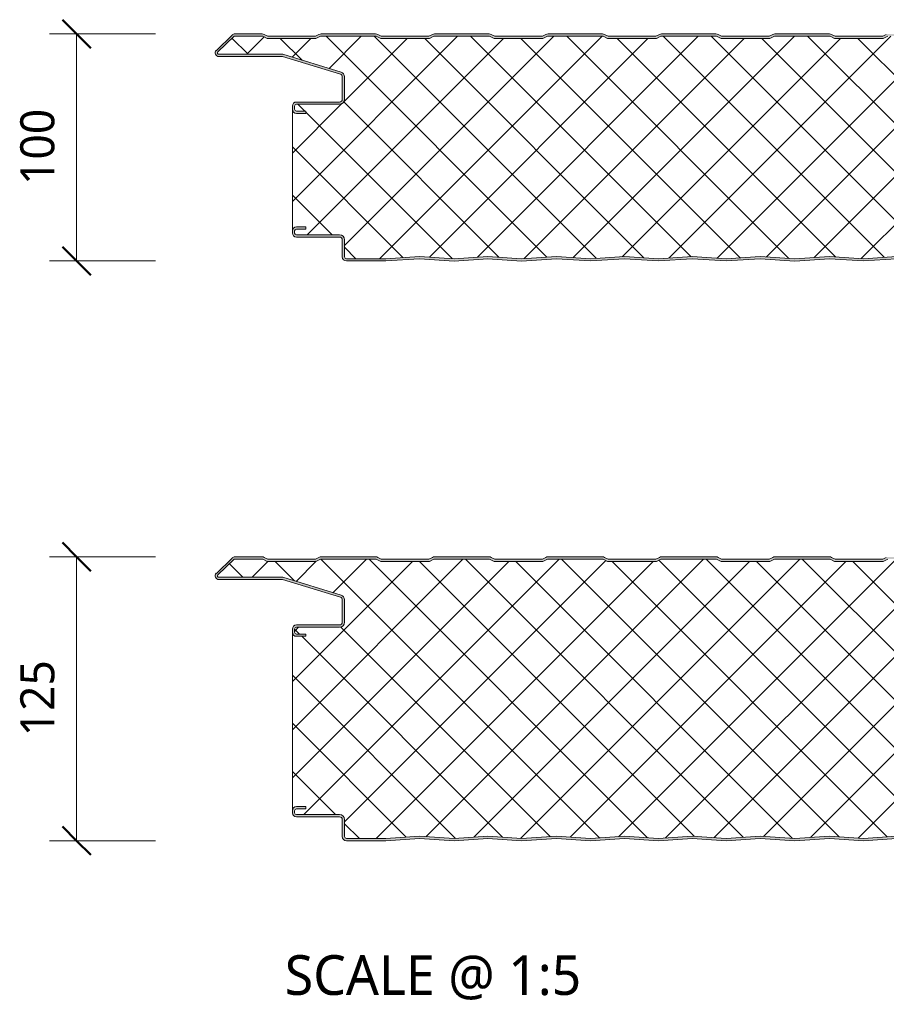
# Model space of a CAD drawing. Header units: millimetres. Extents: x 5866 to 14079, y -1721 to 5266.
# Tile 4 of 13: x 5866 to 6248, y 4448 to 4881. Entities that reach past the tile are written whole.
import ezdxf

# ---------------------------------------------------------------- set-up
doc = ezdxf.new("R2010")
doc.units = ezdxf.units.MM
for name, color, linetype, lineweight in [('A-ANNO-DIMS', 211, 'Continuous', 9), ('A-ANNO-DIMS-5', 211, 'Continuous', 9), ('A-DETL-GENF', 92, 'Continuous', 13), ('G-ANNO-TEXT', 231, 'Continuous', 9)]:
    doc.layers.add(name, color=color, linetype=linetype, lineweight=lineweight)
doc.styles.add('Yu Gothic', font='Yu Gothic.ttf', dxfattribs={"height": 15})
doc.styles.add('Yu Gothic_1', font='Yu Gothic.ttf', dxfattribs={"height": 17.5})
doc.dimstyles.new('Diagonal', dxfattribs={"dimscale": 304.8, "dimtxt": 17.413553, "dimasz": 0.04101, "dimexe": 0.03937, "dimexo": 0.024606, "dimgap": 0.024606, "dimtad": 1, "dimdec": 0, "dimzin": 0, "dimdsep": 46, "dimtxsty": 'Yu Gothic', "dimblk1": 'OBLIQUE', "dimblk2": 'OBLIQUE', "dimsah": 1, "dimcen": 0.09, "dimazin": 0, "dimtfac": 1, "dimtdec": 4, "dimtix": 1, "dimtmove": 0, "dimatfit": 3, "dimfxl": 1, "dimtvp": 1, "dimtfill": 1, "dimtolj": 1, "dimtzin": 0, "dimarcsym": 2})

# ---------------------------------------------------------------- blocks, each defined once
blk = doc.blocks.new('HFX 1000 - FINELINE - SATINLINE - HFX 1000 100mm - FINELINE - SATINLINE-4498399-JOINT 12')
at = {"layer": 'A-DETL-GENF'}
h = blk.add_hatch(color=256, dxfattribs=at)
h.paths.add_polyline_path([(619.08, -0.04), (634.65, 0.99), (649.68, 0), (664.01, 0.96), (678.99, -0.03), (694.37, 0.99), (709.28, -0.01), (724.37, 0.99), (739.15, 0), (754.09, 0.99), (769, -0.01), (784.37, 0.97), (799.4, -0.02), (814.93, 0.97), (829.7, 0), (844.01, 0.96), (858.87, -0.04), (874.37, 0.99), (889.29, -0.01), (904.37, 0.99), (919.2, 0), (934.09, 0.99), (949, -0.01), (964.09, 0.99), (979.2, 0), (996.6, 0.05), (997, 0.19), (997.27, 0.34), (997.57, 0.63), (997.87, 1.14), (997.95, 1.38), (998, 1.8), (998, 5.96), (997.94, 6.42), (997.76, 6.86), (997.48, 7.23), (997, 7.57), (993.22, 9.75), (992.72, 9.94), (992.32, 9.99), (978.89, 10.04), (978.6, 10.16), (978.35, 10.35), (978.16, 10.59), (978.04, 10.88), (978, 11.19), (978, 13.19), (977.94, 13.66), (977.76, 14.09), (977.48, 14.47), (977, 14.79), (976.67, 14.93), (975.92, 14.99), (972, 14.99), (972, 13.99), (976.41, 13.97), (976.65, 13.85), (976.77, 13.76), (976.9, 13.59), (976.98, 13.4), (977, 13.19), (977, 11.19), (977.08, 10.63), (977.36, 10.01), (977.65, 9.64), (978.1, 9.29), (978.63, 9.07), (979.2, 8.99), (992.54, 8.99), (996.77, 6.52), (996.9, 6.36), (996.98, 6.16), (997, 5.96), (996.98, 1.61), (996.8, 1.27), (996.49, 1.05), (996.12, 1), (978.63, 1.02), (964, 2), (948.86, 1), (934, 2), (919.14, 1), (904.28, 2), (889.28, 0.99), (874.28, 2), (858.87, 0.96), (844.01, 1.96), (829.57, 0.99), (814.57, 2), (799, 0.99), (784, 2), (768.86, 1), (754, 2), (739.14, 1), (724.28, 2), (709.28, 0.99), (694.28, 2), (678.87, 0.96), (664.01, 1.96), (649.57, 0.99), (634.57, 2), (619.08, 0.96), (604.14, 1.96), (589.7, 0.99), (574.7, 2), (559.14, 0.99), (544.14, 2), (529, 1), (514.14, 2), (499.28, 1), (484.42, 2), (469.42, 0.99), (454.42, 2), (438.94, 0.97), (424.14, 1.96), (409.35, 0.97), (394, 2), (379.14, 1), (364.28, 2), (349.28, 0.99), (334.28, 2), (318.87, 0.96), (304.01, 1.96), (289.57, 0.99), (274.57, 2), (259.08, 0.96), (244.14, 1.96), (229.7, 0.99), (214.7, 2), (199.42, 0.97), (184.14, 2), (169, 1), (154.14, 2), (139.28, 1), (124.42, 2), (109.42, 0.99), (94.42, 2), (78.94, 0.97), (64.14, 1.96), (48.97, 1), (34, 2), (19.11, 1), (1.59, 1.02), (1.4, 1.1), (1.23, 1.23), (1.11, 1.4), (1.03, 1.59), (1, 1.8), (1, 9.3), (0.87, 10.01), (0.71, 10.4), (0.36, 10.85), (-0.1, 11.2), (-0.63, 11.42), (-1.2, 11.5), (-20.41, 11.52), (-20.6, 11.6), (-20.77, 11.73), (-20.89, 11.9), (-20.97, 12.09), (-21, 12.3), (-20.97, 13.4), (-20.89, 13.6), (-20.77, 13.76), (-20.6, 13.89), (-20.41, 13.97), (-20.2, 14), (-16, 14), (-16, 15), (-20.2, 15), (-20.67, 14.93), (-21.1, 14.75), (-21.47, 14.47), (-21.76, 14.1), (-21.95, 13.6), (-22, 13.2), (-22, 12.3), (-21.94, 11.83), (-21.76, 11.4), (-21.47, 11.02), (-21, 10.7), (-20.67, 10.56), (-20.2, 10.5), (-0.89, 10.45), (-0.6, 10.33), (-0.25, 10.01), (-0.16, 9.9), (-0.04, 9.61), (0, 9.3), (0, 1.8), (0.06, 1.33), (0.36, 0.75), (0.53, 0.52), (1, 0.2), (1.33, 0.06), (1.8, 0), (19.14, 0), (34.05, 1), (49.35, -0.03), (64.14, 0.96), (79.13, -0.03), (94.51, 0.99), (109.42, -0.01), (124.51, 0.99), (139.29, 0), (154.23, 0.99), (169.16, -0.01), (184.51, 0.97), (199.53, -0.02), (215.07, 0.97), (229.83, 0), (244.16, 0.96), (259.08, -0.04), (274.65, 0.99), (289.58, -0.01), (304.17, 0.95), (318.89, -0.04), (334.37, 0.99), (349.4, 0), (364.37, 0.99), (379.14, 0), (394, 1), (409.35, -0.03), (424.14, 0.96), (439.01, -0.04), (454.51, 0.99), (469.45, -0.01), (484.51, 0.99), (499.39, 0.01), (514.23, 0.99), (529.26, 0), (544.51, 0.97), (559.42, -0.03), (574.79, 0.99), (589.71, -0.01), (604.16, 0.96), (616.93, 0.1)])
h.paths.add_polyline_path([(972, 65), (976.2, 65), (976.67, 65.06), (977.1, 65.24), (977.48, 65.52), (977.81, 66.02), (977.94, 66.33), (978, 66.8), (978.04, 69.11), (978.16, 69.4), (978.35, 69.64), (978.63, 69.85), (978.89, 69.95), (979.2, 70), (992.72, 70.05), (992.79, 70.06), (993.22, 70.24), (997.1, 72.48), (997.48, 72.76), (997.76, 73.13), (997.94, 73.57), (998, 74.03), (997.95, 78.6), (997.9, 78.76), (997.76, 79.1), (997.48, 79.47), (997, 79.8), (996.6, 79.94), (996.04, 80), (966.65, 79.95), (966.33, 79.84), (965.76, 79.48), (965.48, 79.26), (965.38, 79.2), (965.16, 79.14), (964.92, 79.13), (964.69, 79.18), (964.28, 79.41), (964, 79.66), (963.68, 79.84), (963.32, 79.96), (962.95, 80), (953.89, 80.04), (953.6, 80.16), (953.35, 80.35), (953.16, 80.6), (953.04, 80.88), (953, 81.2), (953, 88.2), (952.94, 88.66), (952.65, 89.24), (952.48, 89.47), (952, 89.8), (951.67, 89.93), (951.2, 90), (913.85, 90.03), (913.56, 90.15), (913.07, 90.58), (903.92, 99.48), (903.55, 99.76), (902.99, 99.95), (902.66, 100), (890.66, 100), (890.18, 99.94), (889.72, 99.77), (888.16, 99), (867.16, 99), (865.61, 99.77), (865.15, 99.94), (864.67, 100), (840.4, 99.97), (840.18, 99.94), (839.72, 99.77), (838.16, 99), (817.11, 99.02), (815.61, 99.77), (815.15, 99.94), (814.67, 100), (790.4, 99.97), (790.18, 99.94), (789.72, 99.77), (788.16, 99), (767.07, 99.04), (765.61, 99.77), (765.15, 99.94), (764.67, 100), (740.4, 99.97), (740.18, 99.94), (739.72, 99.77), (738.16, 99), (717.16, 99), (715.61, 99.77), (715.15, 99.94), (714.67, 100), (690.4, 99.97), (690.18, 99.94), (689.72, 99.77), (688.16, 99), (667.11, 99.02), (665.61, 99.77), (665.15, 99.94), (664.67, 100), (640.4, 99.97), (640.18, 99.94), (639.72, 99.77), (638.16, 99), (617.07, 99.04), (615.61, 99.77), (615.15, 99.94), (614.67, 100), (590.4, 99.97), (590.18, 99.94), (589.7, 99.76), (588.16, 99), (567.16, 99), (565.61, 99.77), (565.15, 99.94), (564.67, 100), (540.4, 99.97), (540.18, 99.94), (539.72, 99.77), (538.16, 99), (517.16, 99), (515.61, 99.77), (515.15, 99.94), (514.67, 100), (490.4, 99.97), (490.18, 99.94), (489.72, 99.77), (488.16, 99), (467.16, 99), (465.61, 99.77), (464.93, 99.97), (464.67, 100), (440.66, 100), (440.18, 99.94), (439.72, 99.77), (438.16, 99), (417.16, 99), (415.61, 99.77), (414.93, 99.97), (414.67, 100), (390.66, 100), (390.18, 99.94), (389.72, 99.77), (388.16, 99), (367.16, 99), (365.61, 99.77), (364.93, 99.97), (364.67, 100), (340.66, 100), (340.18, 99.94), (339.72, 99.77), (338.16, 99), (317.07, 99.04), (315.61, 99.77), (314.93, 99.97), (314.67, 100), (290.66, 100), (290.18, 99.94), (289.57, 99.7), (288.16, 99), (267.16, 99), (265.61, 99.77), (264.93, 99.97), (264.67, 100), (240.66, 100), (240.18, 99.94), (239.72, 99.77), (238.16, 99), (217.16, 99), (215.61, 99.77), (214.93, 99.97), (214.67, 100), (190.66, 100), (190.18, 99.94), (189.72, 99.77), (188.16, 99), (167.07, 99.04), (165.61, 99.77), (164.93, 99.97), (164.67, 100), (140.66, 100), (140.18, 99.94), (139.72, 99.77), (138.16, 99), (117.16, 99), (115.61, 99.77), (114.93, 99.97), (114.67, 100), (90.66, 100), (90.18, 99.94), (89.72, 99.77), (88.16, 99), (67.16, 99), (65.61, 99.77), (64.93, 99.97), (64.67, 100), (40.66, 100), (40.18, 99.94), (39.72, 99.77), (38.16, 99), (17.16, 99), (15.59, 99.78), (14.93, 99.97), (14.67, 100), (-9.6, 99.97), (-9.82, 99.94), (-10.28, 99.77), (-11.84, 99), (-32.84, 99), (-34.39, 99.77), (-35.07, 99.97), (-35.33, 100), (-47.66, 99.95), (-47.79, 99.94), (-48.22, 99.76), (-48.59, 99.48), (-55.75, 92.45), (-55.95, 91.91), (-55.99, 91.74), (-55.95, 91.25), (-55.88, 90.99), (-55.7, 90.66), (-55.44, 90.38), (-55.13, 90.17), (-54.67, 90.03), (-54.4, 90), (-26.2, 89.95), (-0.57, 82.09), (-0.33, 81.89), (-0.15, 81.65), (-0.04, 81.37), (0, 81.06), (-0.04, 70.88), (-0.16, 70.6), (-0.35, 70.35), (-0.63, 70.14), (-0.89, 70.04), (-1.2, 70), (-20.41, 69.97), (-20.67, 69.93), (-21.1, 69.75), (-21.47, 69.47), (-21.76, 69.1), (-21.95, 68.6), (-22, 68.2), (-22, 66.8), (-21.94, 66.33), (-21.76, 65.9), (-21.47, 65.52), (-21.1, 65.24), (-20.67, 65.06), (-20.2, 65), (-16, 65), (-16, 66), (-20.41, 66.02), (-20.67, 66.15), (-20.77, 66.23), (-20.89, 66.4), (-20.97, 66.59), (-21, 66.8), (-20.97, 68.4), (-20.89, 68.6), (-20.77, 68.76), (-20.6, 68.89), (-20.41, 68.97), (-20.2, 69), (-1.2, 69), (-0.63, 69.07), (-0.1, 69.29), (0.36, 69.64), (0.71, 70.1), (0.93, 70.63), (1, 71.2), (1, 81.06), (0.93, 81.63), (0.71, 82.16), (0.39, 82.59), (-0.05, 82.94), (-0.56, 83.17), (-26.2, 91), (-54.54, 91.01), (-54.82, 91.17), (-54.95, 91.37), (-54.99, 91.67), (-54.88, 91.94), (-54.67, 92.17), (-47.66, 99), (-35.07, 99), (-33.07, 98), (-11.6, 98), (-9.6, 99), (14.93, 99), (16.93, 98), (38.4, 98), (40.4, 99), (64.93, 99), (66.93, 98), (88.4, 98), (90.4, 99), (114.93, 99), (116.93, 98), (138.4, 98), (140.4, 99), (164.93, 99), (166.93, 98), (188.4, 98), (190.4, 99), (214.93, 99), (216.93, 98), (238.4, 98), (240.4, 99), (264.93, 99), (266.93, 98), (288.4, 98), (290.4, 99), (314.93, 99), (316.93, 98), (338.4, 98), (340.4, 99), (364.93, 99), (366.93, 98), (388.4, 98), (390.4, 99), (414.93, 99), (416.93, 98), (438.4, 98), (440.4, 99), (464.93, 99), (466.93, 98), (488.4, 98), (490.4, 99), (514.93, 99), (516.93, 98), (538.4, 98), (540.4, 99), (564.93, 99), (566.93, 98), (588.4, 98), (590.4, 99), (614.93, 99), (616.93, 98), (638.4, 98), (640.4, 99), (664.93, 99), (666.93, 98), (688.4, 98), (690.4, 99), (714.93, 99), (716.93, 98), (738.4, 98), (740.4, 99), (764.93, 99), (766.93, 98), (788.4, 98), (790.4, 99), (814.93, 99), (816.93, 98), (838.4, 98), (840.4, 99), (864.93, 99), (866.93, 98), (888.4, 98), (890.4, 99), (902.99, 99), (912.62, 89.62), (913.07, 89.28), (913.59, 89.07), (914.15, 89), (951.41, 88.97), (951.6, 88.89), (951.77, 88.76), (951.9, 88.6), (951.98, 88.4), (952, 88.2), (952, 81.2), (952.08, 80.63), (952.3, 80.1), (952.65, 79.64), (953.1, 79.29), (953.63, 79.07), (954.2, 79), (963.35, 79), (963.67, 78.63), (964.07, 78.36), (964.52, 78.19), (965, 78.13), (965.48, 78.19), (965.93, 78.36), (966.33, 78.63), (966.65, 79), (996.41, 78.97), (996.6, 78.89), (996.77, 78.76), (996.9, 78.6), (996.98, 78.4), (997, 78.2), (996.98, 73.83), (996.9, 73.63), (996.77, 73.47), (996.6, 73.34), (992.54, 71), (979.2, 71), (978.63, 70.92), (978.1, 70.7), (977.65, 70.35), (977.3, 69.9), (977.08, 69.36), (977, 68.8), (976.98, 66.59), (976.9, 66.4), (976.77, 66.23), (976.6, 66.1), (976.41, 66.02), (976.2, 66), (972, 66)])
h = blk.add_hatch(dxfattribs=at)
h.set_pattern_fill('FP_3', color=256, style=0, pattern_type=2)
h.set_pattern_definition([(45, (-6008.332, -4775.076), (-10.606602, 10.606602), []), (135, (-6008.332, -4775.076), (-10.606602, -10.606602), [])])
h.paths.add_polyline_path([(619.08, 0.96), (634.57, 2), (649.57, 0.99), (664.01, 1.96), (678.87, 0.96), (694.28, 2), (709.28, 0.99), (724.28, 2), (739.14, 1), (754, 2), (769, 0.99), (784, 2), (799.28, 0.97), (814.57, 2), (829.57, 0.99), (844.01, 1.96), (858.87, 0.96), (874.28, 2), (889.28, 0.99), (904.28, 2), (919.14, 1), (934, 2), (949, 0.99), (964, 2), (978.9, 1), (996.49, 1.05), (996.8, 1.27), (996.91, 1.43), (997, 1.8), (996.98, 6.16), (996.9, 6.36), (996.77, 6.52), (996.6, 6.65), (992.54, 8.99), (979.2, 8.99), (978.63, 9.07), (978.1, 9.29), (977.65, 9.64), (977.3, 10.09), (977.08, 10.63), (977, 11.19), (976.98, 13.4), (976.9, 13.59), (976.77, 13.76), (976.6, 13.89), (976.41, 13.97), (976.2, 13.99), (972, 13.99), (972, 14.99), (976.2, 14.99), (976.67, 14.93), (977.1, 14.75), (977.48, 14.47), (977.76, 14.09), (977.94, 13.66), (978, 13.19), (978, 66.8), (977.94, 66.33), (977.76, 65.9), (977.48, 65.52), (977.1, 65.24), (976.67, 65.06), (976.2, 65), (972, 65), (972, 66), (976.41, 66.02), (976.6, 66.1), (976.77, 66.23), (976.9, 66.4), (976.98, 66.59), (977, 66.8), (977, 68.8), (977.08, 69.36), (977.3, 69.9), (977.65, 70.35), (978.1, 70.7), (978.63, 70.92), (979.2, 71), (992.54, 71), (996.77, 73.47), (996.9, 73.63), (996.98, 73.83), (997, 74.03), (996.98, 78.4), (996.9, 78.6), (996.77, 78.76), (996.6, 78.89), (996.41, 78.97), (996.2, 79), (966.65, 79), (966.33, 78.63), (965.93, 78.36), (965.48, 78.19), (965, 78.13), (964.52, 78.19), (964.07, 78.36), (963.67, 78.63), (963.35, 79), (954.2, 79), (953.63, 79.07), (953.1, 79.29), (952.65, 79.64), (952.3, 80.1), (952.08, 80.63), (952, 81.2), (951.98, 88.4), (951.9, 88.6), (951.77, 88.76), (951.6, 88.89), (951.41, 88.97), (951.2, 89), (914.15, 89), (913.59, 89.07), (913.07, 89.28), (912.62, 89.62), (902.99, 99), (890.4, 99), (888.4, 98), (866.93, 98), (864.93, 99), (840.4, 99), (838.4, 98), (816.93, 98), (814.93, 99), (790.4, 99), (788.4, 98), (766.93, 98), (764.93, 99), (740.4, 99), (738.4, 98), (716.93, 98), (714.93, 99), (690.4, 99), (688.4, 98), (666.93, 98), (664.93, 99), (640.4, 99), (638.4, 98), (616.93, 98), (614.93, 99), (590.4, 99), (588.4, 98), (566.93, 98), (564.93, 99), (540.4, 99), (538.4, 98), (516.93, 98), (514.93, 99), (490.4, 99), (488.4, 98), (466.93, 98), (464.93, 99), (440.4, 99), (438.4, 98), (416.93, 98), (414.93, 99), (390.4, 99), (388.4, 98), (366.93, 98), (364.93, 99), (340.4, 99), (338.4, 98), (316.93, 98), (314.93, 99), (290.4, 99), (288.4, 98), (266.93, 98), (264.93, 99), (240.4, 99), (238.4, 98), (216.93, 98), (214.93, 99), (190.4, 99), (188.4, 98), (166.93, 98), (164.93, 99), (140.4, 99), (138.4, 98), (116.93, 98), (114.93, 99), (90.4, 99), (88.4, 98), (66.93, 98), (64.93, 99), (40.4, 99), (38.4, 98), (16.93, 98), (14.93, 99), (-9.6, 99), (-11.6, 98), (-33.07, 98), (-35.07, 99), (-47.66, 99), (-54.91, 91.91), (-54.97, 91.79), (-54.95, 91.37), (-54.79, 91.14), (-54.54, 91.01), (-54.4, 91), (-26.2, 91), (-0.56, 83.17), (-0.05, 82.94), (0.39, 82.59), (0.72, 82.14), (0.93, 81.62), (1, 81.06), (1, 71.2), (0.93, 70.63), (0.71, 70.1), (0.36, 69.64), (-0.1, 69.29), (-0.63, 69.07), (-1.2, 69), (-20.41, 68.97), (-20.6, 68.89), (-20.77, 68.76), (-20.89, 68.6), (-20.97, 68.4), (-21, 68.2), (-20.97, 66.59), (-20.89, 66.4), (-20.77, 66.23), (-20.6, 66.1), (-20.41, 66.02), (-20.2, 66), (-16, 66), (-16, 65), (-20.2, 65), (-20.67, 65.06), (-21.1, 65.24), (-21.47, 65.52), (-21.76, 65.9), (-21.94, 66.33), (-22, 66.8), (-22, 13.2), (-21.94, 13.66), (-21.76, 14.1), (-21.47, 14.47), (-21.1, 14.75), (-20.67, 14.93), (-20.2, 15), (-16, 15), (-16, 14), (-20.41, 13.97), (-20.6, 13.89), (-20.77, 13.76), (-20.89, 13.6), (-20.97, 13.4), (-21, 13.2), (-20.97, 12.09), (-20.89, 11.9), (-20.77, 11.73), (-20.6, 11.6), (-20.41, 11.52), (-20.2, 11.5), (-1.2, 11.5), (-0.63, 11.42), (-0.1, 11.2), (0.36, 10.85), (0.71, 10.4), (0.93, 9.86), (1, 9.3), (1.03, 1.59), (1.11, 1.4), (1.23, 1.23), (1.4, 1.1), (1.59, 1.02), (1.8, 1), (19.11, 1), (34, 2), (49.35, 0.97), (64.14, 1.96), (79, 0.96), (94.42, 2), (109.42, 0.99), (124.42, 2), (139.28, 1), (154.14, 2), (169.14, 0.99), (184.14, 2), (199.42, 0.97), (214.7, 2), (229.7, 0.99), (244.14, 1.96), (259.08, 0.96), (274.57, 2), (289.57, 0.99), (304.01, 1.96), (318.87, 0.96), (334.28, 2), (349.28, 0.99), (364.28, 2), (379.14, 1), (394, 2), (409.35, 0.97), (424.14, 1.96), (439, 0.96), (454.42, 2), (469.42, 0.99), (484.42, 2), (499.28, 1), (514.14, 2), (529.14, 0.99), (544.14, 2), (559.42, 0.97), (574.7, 2), (589.7, 0.99), (604.14, 1.96)])
for p, q in [((-35.33, 100), (-47.33, 100)), ((-32.84, 99), (-34.39, 99.77)), ((-10.28, 99.77), (-11.84, 99)), ((14.67, 100), (-9.34, 100)), ((17.16, 99), (15.61, 99.77)), ((39.72, 99.77), (38.16, 99)), ((64.67, 100), (40.66, 100)), ((67.16, 99), (65.61, 99.77)), ((89.72, 99.77), (88.16, 99)), ((114.67, 100), (90.66, 100)), ((117.16, 99), (115.61, 99.77)), ((139.72, 99.77), (138.16, 99)), ((164.67, 100), (140.66, 100)), ((167.16, 99), (165.61, 99.77)), ((189.72, 99.77), (188.16, 99)), ((214.67, 100), (190.66, 100)), ((217.16, 99), (215.61, 99.77)), ((239.72, 99.77), (238.16, 99)), ((-48.59, 99.48), (-55.51, 92.74)), ((-47.66, 99), (-54.82, 92.03)), ((-35.07, 99), (-47.66, 99)), ((-33.07, 98), (-35.07, 99)), ((-11.6, 98), (-33.07, 98)), ((-11.84, 99), (-32.84, 99)), ((-9.6, 99), (-11.6, 98)), ((14.93, 99), (-9.6, 99)), ((16.93, 98), (14.93, 99)), ((38.4, 98), (16.93, 98)), ((38.16, 99), (17.16, 99)), ((40.4, 99), (38.4, 98)), ((64.93, 99), (40.4, 99)), ((66.93, 98), (64.93, 99)), ((88.4, 98), (66.93, 98)), ((88.16, 99), (67.16, 99)), ((90.4, 99), (88.4, 98)), ((114.93, 99), (90.4, 99)), ((116.93, 98), (114.93, 99)), ((138.4, 98), (116.93, 98)), ((138.16, 99), (117.16, 99)), ((140.4, 99), (138.4, 98)), ((164.93, 99), (140.4, 99)), ((166.93, 98), (164.93, 99)), ((188.4, 98), (166.93, 98)), ((188.16, 99), (167.16, 99)), ((190.4, 99), (188.4, 98)), ((214.93, 99), (190.4, 99)), ((216.93, 98), (214.93, 99)), ((238.4, 98), (216.93, 98)), ((238.16, 99), (217.16, 99)), ((240.4, 99), (238.4, 98)), ((-54.4, 91), (-26.2, 91)), ((-54.4, 90), (-26.35, 90)), ((-26.35, 90), (-0.85, 82.21)), ((-26.2, 91), (-0.56, 83.17)), ((0, 81.06), (0, 71.2)), ((1, 81.06), (1, 71.2)), ((-1.2, 70), (-20.2, 70)), ((-22, 68.2), (-22, 66.8)), ((-22, 66.8), (-22, 13.2)), ((-21, 68.2), (-21, 66.8)), ((-1.2, 69), (-20.2, 69)), ((-20.2, 66), (-16, 66)), ((-16, 66), (-16, 65)), ((-16, 65), (-20.2, 65)), ((-22, 13.2), (-22, 12.3)), ((-21, 13.2), (-21, 12.3)), ((-20.2, 15), (-16, 15)), ((-16, 14), (-20.2, 14)), ((-16, 15), (-16, 14)), ((-20.2, 11.5), (-1.2, 11.5)), ((-20.2, 10.5), (-1.2, 10.5)), ((0, 9.3), (0, 1.8)), ((1, 9.3), (1, 1.8)), ((1.8, 1), (19.11, 1)), ((19.11, 1), (34, 2)), ((19.14, 0), (34, 1)), ((34, 2), (49.35, 0.97)), ((34, 1), (49.35, -0.03)), ((49.35, 0.97), (64.14, 1.96)), ((49.35, -0.03), (64.14, 0.96)), ((64.14, 1.96), (79, 0.96)), ((64.14, 0.96), (79, -0.04)), ((79, 0.96), (94.42, 2)), ((79, -0.04), (94.42, 1)), ((94.42, 2), (109.42, 0.99)), ((94.42, 1), (109.42, -0.01)), ((109.42, 0.99), (124.42, 2)), ((109.42, -0.01), (124.42, 1)), ((124.42, 2), (139.28, 1)), ((124.42, 1), (139.28, 0)), ((139.28, 1), (154.14, 2)), ((139.28, 0), (154.14, 1)), ((154.14, 2), (169.14, 0.99)), ((154.14, 1), (169.14, -0.01)), ((169.14, 0.99), (184.14, 2)), ((169.14, -0.01), (184.14, 1)), ((184.14, 2), (199.42, 0.97)), ((184.14, 1), (199.42, -0.03)), ((199.42, 0.97), (214.7, 2)), ((199.42, -0.03), (214.7, 1)), ((214.7, 2), (229.7, 0.99)), ((214.7, 1), (229.7, -0.01)), ((229.7, 0.99), (244.14, 1.96)), ((229.7, -0.01), (244.14, 0.96)), ((1.8, 0), (19.14, 0))]:
    blk.add_line(p, q, dxfattribs=at)
for centre, radius, start, end in [((-47.33, 98.2), 1.8, 90, 134.2415), ((-35.33, 97.9), 2.1, 63.4349, 90), ((-9.34, 97.9), 2.1, 90, 116.5651), ((14.67, 97.9), 2.1, 63.4349, 90), ((40.66, 97.9), 2.1, 90, 116.5651), ((64.67, 97.9), 2.1, 63.4349, 90), ((90.66, 97.9), 2.1, 90, 116.5651), ((114.67, 97.9), 2.1, 63.4349, 90), ((140.66, 97.9), 2.1, 90, 116.5651), ((164.67, 97.9), 2.1, 63.4349, 90), ((190.66, 97.9), 2.1, 90, 116.5651), ((214.67, 97.9), 2.1, 63.4349, 90), ((-54.4, 91.6), 1.6, 134.2415, 270), ((-54.4, 91.6), 0.6, 134.2415, 270), ((-1.2, 81.06), 2.2, 0, 73.0233), ((-1.2, 81.06), 1.2, 0, 73.0233), ((-20.2, 68.2), 1.8, 90, 180), ((-1.2, 71.2), 1.2, 270, 0), ((-1.2, 71.2), 2.2, 270, 0), ((-20.2, 66.8), 1.8, 180, 270), ((-20.2, 68.2), 0.8, 90, 180), ((-20.2, 66.8), 0.8, 180, 270), ((-20.2, 13.2), 1.8, 90, 180), ((-20.2, 13.2), 0.8, 90, 180), ((-20.2, 12.3), 1.8, 180, 270), ((-20.2, 12.3), 0.8, 180, 270), ((-1.2, 9.3), 2.2, 0, 90), ((-1.2, 9.3), 1.2, 360, 90), ((1.8, 1.8), 1.8, 180, 270), ((1.8, 1.8), 0.8, 180, 270)]:
    blk.add_arc(centre, radius, start, end, dxfattribs=at)
blk = doc.blocks.new('HFX 1000 - FINELINE - SATINLINE - HFX 1000 125mm - FINELINE - SATINLINE-4498401-JOINT 12')
at = {"layer": 'A-DETL-GENF'}
h = blk.add_hatch(color=256, dxfattribs=at)
h.paths.add_polyline_path([(619.08, -0.04), (634.65, 0.99), (649.66, 0), (664.01, 0.96), (678.97, -0.03), (694.37, 0.99), (709.28, -0.01), (724.37, 0.99), (739.15, 0), (754.09, 0.99), (769, -0.01), (784.37, 0.97), (799.37, -0.02), (814.93, 0.97), (829.67, 0), (844.01, 0.96), (858.87, -0.04), (874.37, 0.99), (889.28, -0.01), (904.37, 0.99), (919.19, 0), (934.09, 0.99), (949, -0.01), (964.09, 0.99), (979.2, 0), (996.6, 0.05), (997, 0.19), (997.27, 0.34), (997.57, 0.63), (997.87, 1.14), (997.95, 1.38), (998, 1.8), (998, 5.96), (997.94, 6.42), (997.76, 6.86), (997.48, 7.23), (997, 7.57), (993.22, 9.75), (992.72, 9.94), (992.32, 9.99), (978.89, 10.04), (978.6, 10.16), (978.35, 10.35), (978.16, 10.59), (978.03, 10.95), (978, 11.19), (978, 13.19), (977.94, 13.66), (977.76, 14.09), (977.48, 14.47), (977, 14.79), (976.67, 14.93), (975.92, 14.99), (972, 14.99), (972, 13.99), (976.41, 13.97), (976.65, 13.85), (976.77, 13.76), (976.9, 13.59), (976.98, 13.4), (977, 13.19), (977.03, 10.95), (977.08, 10.63), (977.3, 10.09), (977.65, 9.64), (978.1, 9.29), (978.63, 9.07), (979.2, 8.99), (992.54, 8.99), (996.77, 6.52), (996.9, 6.36), (996.98, 6.16), (997, 5.96), (996.98, 1.61), (996.8, 1.27), (996.49, 1.05), (996.12, 1), (978.63, 1.02), (964, 2), (948.86, 1), (934, 2), (919.14, 1), (904.28, 2), (889.28, 0.99), (874.28, 2), (858.87, 0.96), (844.01, 1.96), (829.57, 0.99), (814.57, 2), (799, 0.99), (784, 2), (768.86, 1), (754, 2), (739.14, 1), (724.28, 2), (709.28, 0.99), (694.28, 2), (678.87, 0.96), (664.01, 1.96), (649.57, 0.99), (634.57, 2), (619.08, 0.96), (604.14, 1.96), (589.7, 0.99), (574.7, 2), (559.14, 0.99), (544.14, 2), (529, 1), (514.14, 2), (499.28, 1), (484.42, 2), (469.42, 0.99), (454.42, 2), (438.94, 0.97), (424.14, 1.96), (409.35, 0.97), (394, 2), (379.14, 1), (364.28, 2), (349.28, 0.99), (334.28, 2), (318.87, 0.96), (304.01, 1.96), (289.57, 0.99), (274.57, 2), (259.08, 0.96), (244.14, 1.96), (229.7, 0.99), (214.7, 2), (199.14, 0.99), (184.14, 2), (169, 1), (154.14, 2), (139.28, 1), (124.42, 2), (109.42, 0.99), (94.42, 2), (78.94, 0.97), (64.14, 1.96), (48.97, 1), (34, 2), (19.11, 1), (1.59, 1.02), (1.4, 1.1), (1.23, 1.23), (1.11, 1.4), (1.03, 1.59), (1, 2), (1, 9.3), (0.93, 9.86), (0.71, 10.4), (0.22, 10.95), (-0.1, 11.2), (-0.63, 11.42), (-1.2, 11.5), (-20.41, 11.52), (-20.6, 11.6), (-20.77, 11.73), (-20.89, 11.9), (-20.97, 12.09), (-21, 12.3), (-20.97, 13.4), (-20.89, 13.6), (-20.77, 13.76), (-20.6, 13.89), (-20.41, 13.97), (-20.2, 14), (-16, 14), (-16, 15), (-20.2, 15), (-20.67, 14.93), (-21.1, 14.75), (-21.47, 14.47), (-21.76, 14.1), (-21.95, 13.6), (-22, 13.2), (-22, 12.3), (-21.94, 11.83), (-21.76, 11.4), (-21.38, 10.95), (-21.1, 10.74), (-20.67, 10.56), (-20.2, 10.5), (-0.89, 10.45), (-0.6, 10.33), (-0.35, 10.14), (-0.1, 9.75), (-0.04, 9.61), (0, 9.3), (0, 1.8), (0.06, 1.33), (0.36, 0.75), (0.53, 0.52), (1, 0.2), (1.33, 0.06), (1.8, 0), (19.14, 0), (34.38, 0.97), (49.35, -0.03), (64.14, 0.96), (79.1, -0.03), (94.51, 0.99), (109.42, -0.01), (124.51, 0.99), (139.29, 0), (154.23, 0.99), (169.16, -0.01), (184.51, 0.97), (199.51, -0.02), (215.07, 0.97), (229.81, 0), (244.16, 0.96), (259.08, -0.04), (274.65, 0.99), (289.58, -0.01), (304.14, 0.95), (318.88, -0.04), (334.37, 0.99), (349.37, 0), (364.37, 0.99), (379.24, 0.01), (394, 1), (409.35, -0.03), (424.14, 0.96), (439.01, -0.04), (454.51, 0.99), (469.44, -0.01), (484.51, 0.99), (499.37, 0.01), (514.35, 0.98), (529.24, 0), (544.51, 0.97), (559.42, -0.03), (574.79, 0.99), (589.71, -0.01), (604.16, 0.96), (616.93, 0.1)])
h.paths.add_polyline_path([(972, 90), (976.2, 90), (976.67, 90.06), (977.1, 90.24), (977.48, 90.52), (977.76, 90.9), (977.94, 91.33), (978, 91.8), (978.04, 94.11), (978.16, 94.4), (978.35, 94.64), (978.63, 94.85), (978.89, 94.95), (979.2, 95), (992.72, 95.05), (992.79, 95.06), (993.22, 95.24), (997.1, 97.48), (997.48, 97.76), (997.76, 98.13), (997.94, 98.57), (998, 99.03), (997.95, 103.6), (997.9, 103.76), (997.76, 104.1), (997.48, 104.47), (997, 104.8), (996.6, 104.94), (996.04, 105), (966.7, 104.96), (966.36, 104.86), (965.76, 104.47), (965.54, 104.29), (965.38, 104.2), (965.15, 104.14), (964.92, 104.13), (964.69, 104.18), (964.28, 104.41), (964, 104.66), (963.68, 104.84), (963.32, 104.96), (962.95, 105), (953.89, 105.04), (953.6, 105.16), (953.35, 105.35), (953.1, 105.74), (953.04, 105.88), (953, 106.2), (953, 113.2), (952.94, 113.66), (952.65, 114.24), (952.48, 114.47), (952, 114.8), (951.67, 114.93), (951.2, 115), (913.85, 115.03), (913.56, 115.15), (913.07, 115.58), (903.92, 124.48), (903.55, 124.76), (902.99, 124.95), (902.66, 125), (890.66, 125), (890.18, 124.94), (889.72, 124.77), (888.16, 124), (867.16, 124), (865.61, 124.77), (865.15, 124.94), (864.67, 125), (840.4, 124.97), (840.18, 124.94), (839.72, 124.77), (838.16, 124), (817.08, 124.04), (815.61, 124.77), (815.15, 124.94), (814.67, 125), (790.4, 124.97), (790.18, 124.94), (789.72, 124.77), (788.16, 124), (767.16, 124), (765.61, 124.77), (765.15, 124.94), (764.67, 125), (740.4, 124.97), (740.18, 124.94), (739.72, 124.77), (738.16, 124), (717.12, 124.02), (715.61, 124.77), (715.15, 124.94), (714.67, 125), (690.4, 124.97), (690.18, 124.94), (689.72, 124.77), (688.16, 124), (667.08, 124.04), (665.61, 124.77), (665.15, 124.94), (664.67, 125), (640.4, 124.97), (640.18, 124.94), (639.72, 124.77), (638.16, 124), (617.16, 124), (615.61, 124.77), (615.15, 124.94), (614.67, 125), (590.4, 124.97), (590.18, 124.94), (589.7, 124.76), (588.16, 124), (567.16, 124), (565.61, 124.77), (565.15, 124.94), (564.67, 125), (540.4, 124.97), (540.18, 124.94), (539.72, 124.77), (538.16, 124), (517.16, 124), (515.61, 124.77), (515.15, 124.94), (514.67, 125), (490.4, 124.97), (490.18, 124.94), (489.72, 124.77), (488.16, 124), (467.16, 124), (465.61, 124.77), (464.93, 124.97), (464.67, 125), (440.66, 125), (440.18, 124.94), (439.72, 124.77), (438.16, 124), (417.16, 124), (415.61, 124.77), (414.93, 124.97), (414.67, 125), (390.66, 125), (390.18, 124.94), (389.72, 124.77), (388.16, 124), (367.08, 124.04), (365.61, 124.77), (364.93, 124.97), (364.67, 125), (340.66, 125), (340.18, 124.94), (339.72, 124.77), (338.16, 124), (317.16, 124), (315.61, 124.77), (314.93, 124.97), (314.67, 125), (290.66, 125), (290.18, 124.94), (289.57, 124.7), (288.16, 124), (267.16, 124), (265.61, 124.77), (264.93, 124.97), (264.67, 125), (240.66, 125), (240.18, 124.94), (239.72, 124.77), (238.16, 124), (217.16, 124), (215.61, 124.77), (214.93, 124.97), (214.67, 125), (190.66, 125), (190.18, 124.94), (189.72, 124.77), (188.16, 124), (167.16, 124), (165.61, 124.77), (164.93, 124.97), (164.67, 125), (140.66, 125), (140.18, 124.94), (139.72, 124.77), (138.16, 124), (117.12, 124.02), (115.61, 124.77), (114.93, 124.97), (114.67, 125), (90.66, 125), (90.18, 124.94), (89.72, 124.77), (88.16, 124), (67.16, 124), (65.61, 124.77), (64.93, 124.97), (64.67, 125), (40.66, 125), (40.18, 124.94), (39.72, 124.77), (38.16, 124), (17.16, 124), (15.59, 124.78), (14.93, 124.97), (14.67, 125), (-9.6, 124.97), (-9.82, 124.94), (-10.28, 124.77), (-11.84, 124), (-32.84, 124), (-34.39, 124.77), (-35.07, 124.97), (-35.33, 125), (-47.66, 124.95), (-47.79, 124.94), (-48.22, 124.76), (-48.59, 124.48), (-55.75, 117.45), (-55.95, 116.91), (-55.99, 116.74), (-55.95, 116.25), (-55.88, 115.99), (-55.7, 115.66), (-55.44, 115.38), (-55.13, 115.17), (-54.67, 115.03), (-54.4, 115), (-26.2, 114.95), (-0.57, 107.09), (-0.33, 106.89), (-0.15, 106.65), (-0.04, 106.37), (0, 106.06), (-0.04, 95.88), (-0.16, 95.6), (-0.35, 95.35), (-0.63, 95.14), (-0.89, 95.04), (-1.2, 95), (-20.41, 94.97), (-20.67, 94.93), (-21.1, 94.75), (-21.47, 94.47), (-21.76, 94.1), (-21.95, 93.6), (-22, 93.2), (-22, 91.8), (-21.92, 91.27), (-21.76, 90.9), (-21.47, 90.52), (-21.1, 90.24), (-20.67, 90.06), (-20.2, 90), (-16, 90), (-16, 91), (-20.41, 91.02), (-20.67, 91.15), (-20.8, 91.27), (-20.89, 91.4), (-20.97, 91.59), (-21, 91.8), (-20.97, 93.4), (-20.89, 93.6), (-20.77, 93.76), (-20.6, 93.89), (-20.41, 93.97), (-20.2, 94), (-1.2, 94), (-0.63, 94.07), (-0.1, 94.29), (0.36, 94.64), (0.71, 95.1), (0.93, 95.63), (1, 96.2), (1, 106.06), (0.93, 106.62), (0.72, 107.14), (0.39, 107.59), (-0.05, 107.94), (-0.56, 108.17), (-26.2, 116), (-54.54, 116.01), (-54.82, 116.17), (-54.95, 116.37), (-54.99, 116.67), (-54.88, 116.94), (-54.67, 117.17), (-47.66, 124), (-35.07, 124), (-33.07, 123), (-11.6, 123), (-9.6, 124), (14.93, 124), (16.93, 123), (38.4, 123), (40.4, 124), (64.93, 124), (66.93, 123), (88.4, 123), (90.4, 124), (114.93, 124), (116.93, 123), (138.4, 123), (140.4, 124), (164.93, 124), (166.93, 123), (188.4, 123), (190.4, 124), (214.93, 124), (216.93, 123), (238.4, 123), (240.4, 124), (264.93, 124), (266.93, 123), (288.4, 123), (290.4, 124), (314.93, 124), (316.93, 123), (338.4, 123), (340.4, 124), (364.93, 124), (366.93, 123), (388.4, 123), (390.4, 124), (414.93, 124), (416.93, 123), (438.4, 123), (440.4, 124), (464.93, 124), (466.93, 123), (488.4, 123), (490.4, 124), (514.93, 124), (516.93, 123), (538.4, 123), (540.4, 124), (564.93, 124), (566.93, 123), (588.4, 123), (590.4, 124), (614.93, 124), (616.93, 123), (638.4, 123), (640.4, 124), (664.93, 124), (666.93, 123), (688.4, 123), (690.4, 124), (714.93, 124), (716.93, 123), (738.4, 123), (740.4, 124), (764.93, 124), (766.93, 123), (788.4, 123), (790.4, 124), (814.93, 124), (816.93, 123), (838.4, 123), (840.4, 124), (864.93, 124), (866.93, 123), (888.4, 123), (890.4, 124), (902.99, 124), (912.62, 114.62), (913.07, 114.28), (913.59, 114.07), (914.15, 114), (951.41, 113.97), (951.6, 113.89), (951.77, 113.76), (951.9, 113.6), (951.98, 113.4), (952, 113.2), (952, 106.2), (952.08, 105.63), (952.3, 105.1), (952.65, 104.64), (953.1, 104.29), (953.63, 104.07), (954.2, 104), (963.35, 104), (963.67, 103.63), (964.07, 103.36), (964.52, 103.19), (965, 103.13), (965.48, 103.19), (965.93, 103.36), (966.33, 103.63), (966.65, 104), (996.41, 103.97), (996.6, 103.89), (996.77, 103.76), (996.9, 103.6), (996.98, 103.4), (997, 103.2), (996.98, 98.83), (996.9, 98.63), (996.77, 98.47), (996.6, 98.34), (992.54, 96), (979.2, 96), (978.63, 95.92), (978.1, 95.7), (977.65, 95.35), (977.3, 94.9), (977.08, 94.36), (977, 93.8), (976.98, 91.59), (976.8, 91.27), (976.77, 91.23), (976.6, 91.1), (976.41, 91.02), (976.2, 91), (972, 91)])
h = blk.add_hatch(dxfattribs=at)
h.set_pattern_fill('FP_4', color=256, style=0, pattern_type=2)
h.set_pattern_definition([(45, (-6008.332, -4519.78), (-10.606602, 10.606602), []), (135, (-6008.332, -4519.78), (-10.606602, -10.606602), [])])
h.paths.add_polyline_path([(619.08, 0.96), (634.57, 2), (649.57, 0.99), (664.01, 1.96), (678.87, 0.96), (694.28, 2), (709.28, 0.99), (724.28, 2), (739.14, 1), (754, 2), (769, 0.99), (784, 2), (799.28, 0.97), (814.57, 2), (829.57, 0.99), (844.01, 1.96), (858.87, 0.96), (874.28, 2), (889.28, 0.99), (904.28, 2), (919.14, 1), (934, 2), (949, 0.99), (964, 2), (978.9, 1), (996.49, 1.05), (996.8, 1.27), (996.91, 1.43), (997, 1.8), (996.98, 6.16), (996.9, 6.36), (996.77, 6.52), (996.6, 6.65), (992.54, 8.99), (979.2, 8.99), (978.63, 9.07), (978.1, 9.29), (977.65, 9.64), (977.3, 10.09), (977.08, 10.63), (977, 11.19), (976.98, 13.4), (976.9, 13.59), (976.77, 13.76), (976.6, 13.89), (976.41, 13.97), (976.2, 13.99), (972, 13.99), (972, 14.99), (976.2, 14.99), (976.67, 14.93), (977.1, 14.75), (977.48, 14.47), (977.76, 14.09), (977.94, 13.66), (978, 13.19), (978, 91.8), (977.92, 91.27), (977.76, 90.9), (977.48, 90.52), (977.1, 90.24), (976.67, 90.06), (976.2, 90), (972, 90), (972, 91), (976.41, 91.02), (976.6, 91.1), (976.8, 91.27), (976.9, 91.4), (976.98, 91.59), (977, 91.8), (977, 93.8), (977.08, 94.36), (977.3, 94.9), (977.65, 95.35), (978.1, 95.7), (978.63, 95.92), (979.2, 96), (992.54, 96), (996.77, 98.47), (996.9, 98.63), (996.98, 98.83), (997, 99.03), (996.98, 103.4), (996.9, 103.6), (996.77, 103.76), (996.6, 103.89), (996.41, 103.97), (996.2, 104), (966.65, 104), (966.33, 103.63), (965.93, 103.36), (965.48, 103.19), (965, 103.13), (964.52, 103.19), (964.07, 103.36), (963.67, 103.63), (963.35, 104), (954.2, 104), (953.63, 104.07), (953.1, 104.29), (952.63, 104.66), (952.3, 105.1), (952.08, 105.63), (952, 106.2), (951.98, 113.4), (951.9, 113.6), (951.77, 113.76), (951.6, 113.89), (951.41, 113.97), (951.2, 114), (914.15, 114), (913.59, 114.07), (913.07, 114.28), (912.62, 114.62), (902.99, 124), (890.4, 124), (888.4, 123), (866.93, 123), (864.93, 124), (840.4, 124), (838.4, 123), (816.93, 123), (814.93, 124), (790.4, 124), (788.4, 123), (766.93, 123), (764.93, 124), (740.4, 124), (738.4, 123), (716.93, 123), (714.93, 124), (690.4, 124), (688.4, 123), (666.93, 123), (664.93, 124), (640.4, 124), (638.4, 123), (616.93, 123), (614.93, 124), (590.4, 124), (588.4, 123), (566.93, 123), (564.93, 124), (540.4, 124), (538.4, 123), (516.93, 123), (514.93, 124), (490.4, 124), (488.4, 123), (466.93, 123), (464.93, 124), (440.4, 124), (438.4, 123), (416.93, 123), (414.93, 124), (390.4, 124), (388.4, 123), (366.93, 123), (364.93, 124), (340.4, 124), (338.4, 123), (316.93, 123), (314.93, 124), (290.4, 124), (288.4, 123), (266.93, 123), (264.93, 124), (240.4, 124), (238.4, 123), (216.93, 123), (214.93, 124), (190.4, 124), (188.4, 123), (166.93, 123), (164.93, 124), (140.4, 124), (138.4, 123), (116.93, 123), (114.93, 124), (90.4, 124), (88.4, 123), (66.93, 123), (64.93, 124), (40.4, 124), (38.4, 123), (16.93, 123), (14.93, 124), (-9.6, 124), (-11.6, 123), (-33.07, 123), (-35.07, 124), (-47.66, 124), (-54.91, 116.91), (-54.97, 116.79), (-54.95, 116.37), (-54.79, 116.14), (-54.54, 116.01), (-54.4, 116), (-26.2, 116), (-0.56, 108.17), (-0.05, 107.94), (0.39, 107.59), (0.72, 107.14), (0.93, 106.62), (1, 106.06), (1, 96.2), (0.93, 95.63), (0.71, 95.1), (0.36, 94.64), (-0.1, 94.29), (-0.63, 94.07), (-1.2, 94), (-20.41, 93.97), (-20.6, 93.89), (-20.77, 93.76), (-20.89, 93.6), (-20.97, 93.4), (-21, 93.2), (-20.97, 91.59), (-20.8, 91.27), (-20.77, 91.23), (-20.6, 91.1), (-20.41, 91.02), (-20.2, 91), (-16, 91), (-16, 90), (-20.2, 90), (-20.67, 90.06), (-21.1, 90.24), (-21.47, 90.52), (-21.76, 90.9), (-21.94, 91.33), (-22, 91.8), (-22, 13.2), (-21.94, 13.66), (-21.76, 14.1), (-21.47, 14.47), (-21.1, 14.75), (-20.67, 14.93), (-20.2, 15), (-16, 15), (-16, 14), (-20.41, 13.97), (-20.6, 13.89), (-20.77, 13.76), (-20.89, 13.6), (-20.97, 13.4), (-21, 13.2), (-20.97, 12.09), (-20.89, 11.9), (-20.77, 11.73), (-20.6, 11.6), (-20.41, 11.52), (-20.2, 11.5), (-1.2, 11.5), (-0.63, 11.42), (-0.1, 11.2), (0.36, 10.85), (0.71, 10.4), (0.93, 9.86), (1, 9.3), (1.03, 1.59), (1.11, 1.4), (1.23, 1.23), (1.4, 1.1), (1.59, 1.02), (1.8, 1), (19.11, 1), (34, 2), (49.35, 0.97), (64.14, 1.96), (79, 0.96), (94.42, 2), (109.42, 0.99), (124.42, 2), (139.28, 1), (154.14, 2), (169.14, 0.99), (184.14, 2), (199.42, 0.97), (214.7, 2), (229.7, 0.99), (244.14, 1.96), (259.08, 0.96), (274.57, 2), (289.57, 0.99), (304.01, 1.96), (318.87, 0.96), (334.28, 2), (349.28, 0.99), (364.28, 2), (379.14, 1), (394, 2), (409.35, 0.97), (424.14, 1.96), (439, 0.96), (454.42, 2), (469.42, 0.99), (484.42, 2), (499.28, 1), (514.14, 2), (529.14, 0.99), (544.14, 2), (559.42, 0.97), (574.7, 2), (589.7, 0.99), (604.14, 1.96)])
for p, q in [((-48.59, 124.48), (-55.51, 117.74)), ((-47.66, 124), (-54.82, 117.03)), ((-35.07, 124), (-47.66, 124)), ((-35.33, 125), (-47.33, 125)), ((-33.07, 123), (-35.07, 124)), ((-32.84, 124), (-34.39, 124.77)), ((-11.6, 123), (-33.07, 123)), ((-11.84, 124), (-32.84, 124)), ((-10.28, 124.77), (-11.84, 124)), ((-9.6, 124), (-11.6, 123)), ((14.93, 124), (-9.6, 124)), ((14.67, 125), (-9.34, 125)), ((16.93, 123), (14.93, 124)), ((17.16, 124), (15.61, 124.77)), ((38.4, 123), (16.93, 123)), ((38.16, 124), (17.16, 124)), ((39.72, 124.77), (38.16, 124)), ((40.4, 124), (38.4, 123)), ((64.93, 124), (40.4, 124)), ((64.67, 125), (40.66, 125)), ((66.93, 123), (64.93, 124)), ((67.16, 124), (65.61, 124.77)), ((88.4, 123), (66.93, 123)), ((88.16, 124), (67.16, 124)), ((89.72, 124.77), (88.16, 124)), ((90.4, 124), (88.4, 123)), ((114.93, 124), (90.4, 124)), ((114.67, 125), (90.66, 125)), ((116.93, 123), (114.93, 124)), ((117.16, 124), (115.61, 124.77)), ((138.4, 123), (116.93, 123)), ((138.16, 124), (117.16, 124)), ((139.72, 124.77), (138.16, 124)), ((140.4, 124), (138.4, 123)), ((164.93, 124), (140.4, 124)), ((164.67, 125), (140.66, 125)), ((166.93, 123), (164.93, 124)), ((167.16, 124), (165.61, 124.77)), ((188.4, 123), (166.93, 123)), ((188.16, 124), (167.16, 124)), ((189.72, 124.77), (188.16, 124)), ((190.4, 124), (188.4, 123)), ((214.93, 124), (190.4, 124)), ((214.67, 125), (190.66, 125)), ((216.93, 123), (214.93, 124)), ((217.16, 124), (215.61, 124.77)), ((238.4, 123), (216.93, 123)), ((238.16, 124), (217.16, 124)), ((239.72, 124.77), (238.16, 124)), ((240.4, 124), (238.4, 123)), ((-54.4, 116), (-26.2, 116)), ((-54.4, 115), (-26.35, 115)), ((-26.35, 115), (-0.85, 107.21)), ((-26.2, 116), (-0.56, 108.17)), ((0, 106.06), (0, 96.2)), ((1, 106.06), (1, 96.2)), ((-22, 93.2), (-22, 91.8)), ((-22, 91.8), (-22, 13.2)), ((-21, 93.2), (-21, 91.8)), ((-1.2, 95), (-20.2, 95)), ((-1.2, 94), (-20.2, 94)), ((-20.2, 91), (-16, 91)), ((-16, 90), (-20.2, 90)), ((-16, 91), (-16, 90)), ((-22, 13.2), (-22, 12.3)), ((-21, 13.2), (-21, 12.3)), ((-20.2, 15), (-16, 15)), ((-16, 14), (-20.2, 14)), ((-16, 15), (-16, 14)), ((-20.2, 11.5), (-1.2, 11.5)), ((-20.2, 10.5), (-1.2, 10.5)), ((0, 9.3), (0, 1.8)), ((1, 9.3), (1, 1.8)), ((1.8, 1), (19.11, 1)), ((19.11, 1), (34, 2)), ((19.14, 0), (34, 1)), ((34, 2), (49.35, 0.97)), ((34, 1), (49.35, -0.03)), ((49.35, 0.97), (64.14, 1.96)), ((49.35, -0.03), (64.14, 0.96)), ((64.14, 1.96), (79, 0.96)), ((64.14, 0.96), (79, -0.04)), ((79, 0.96), (94.42, 2)), ((79, -0.04), (94.42, 1)), ((94.42, 2), (109.42, 0.99)), ((94.42, 1), (109.42, -0.01)), ((109.42, 0.99), (124.42, 2)), ((109.42, -0.01), (124.42, 1)), ((124.42, 2), (139.28, 1)), ((124.42, 1), (139.28, 0)), ((139.28, 1), (154.14, 2)), ((139.28, 0), (154.14, 1)), ((154.14, 2), (169.14, 0.99)), ((154.14, 1), (169.14, -0.01)), ((169.14, 0.99), (184.14, 2)), ((169.14, -0.01), (184.14, 1)), ((184.14, 2), (199.42, 0.97)), ((184.14, 1), (199.42, -0.03)), ((199.42, 0.97), (214.7, 2)), ((199.42, -0.03), (214.7, 1)), ((214.7, 2), (229.7, 0.99)), ((214.7, 1), (229.7, -0.01)), ((229.7, 0.99), (244.14, 1.96)), ((229.7, -0.01), (244.14, 0.96)), ((1.8, 0), (19.14, 0))]:
    blk.add_line(p, q, dxfattribs=at)
for centre, radius, start, end in [((-47.33, 123.2), 1.8, 90, 134.2415), ((-35.33, 122.9), 2.1, 63.4349, 90), ((-9.34, 122.9), 2.1, 90, 116.5651), ((14.67, 122.9), 2.1, 63.4349, 90), ((40.66, 122.9), 2.1, 90, 116.5651), ((64.67, 122.9), 2.1, 63.4349, 90), ((90.66, 122.9), 2.1, 90, 116.5651), ((114.67, 122.9), 2.1, 63.4349, 90), ((140.66, 122.9), 2.1, 90, 116.5651), ((164.67, 122.9), 2.1, 63.4349, 90), ((190.66, 122.9), 2.1, 90, 116.5651), ((214.67, 122.9), 2.1, 63.4349, 90), ((-54.4, 116.6), 1.6, 134.2415, 270), ((-54.4, 116.6), 0.6, 134.2415, 270), ((-1.2, 106.06), 1.2, 0, 73.0233), ((-1.2, 106.06), 2.2, 0, 73.0233), ((-1.2, 96.2), 1.2, 270, 0), ((-1.2, 96.2), 2.2, 270, 0), ((-20.2, 93.2), 1.8, 90, 180), ((-20.2, 91.8), 1.8, 180, 270), ((-20.2, 93.2), 0.8, 90, 180), ((-20.2, 91.8), 0.8, 180, 270), ((-20.2, 13.2), 1.8, 90, 180), ((-20.2, 13.2), 0.8, 90, 180), ((-20.2, 12.3), 1.8, 180, 270), ((-20.2, 12.3), 0.8, 180, 270), ((-1.2, 9.3), 2.2, 0, 90), ((-1.2, 9.3), 1.2, 360, 90), ((1.8, 1.8), 1.8, 180, 270), ((1.8, 1.8), 0.8, 180, 270)]:
    blk.add_arc(centre, radius, start, end, dxfattribs=at)
blk = doc.blocks.new('DIMBLOCK3-JOINT 12')
at = {"layer": 'A-ANNO-DIMS-5', "lineweight": 50}
for p, q in [((5891.23, 4875.08), (5884.98, 4881.33)), ((5891.23, 4875.08), (5897.48, 4868.83)), ((5891.23, 4775.08), (5884.98, 4781.33)), ((5891.23, 4775.08), (5897.48, 4768.83))]:
    blk.add_line(p, q, dxfattribs=at)
at = {"layer": 'A-ANNO-DIMS-5'}
for p, q in [((5891.23, 4875.08), (5879.23, 4875.08)), ((5891.23, 4775.08), (5891.23, 4875.08)), ((5891.23, 4875.08), (5926.06, 4875.08)), ((5891.23, 4775.08), (5879.23, 4775.08)), ((5891.23, 4775.08), (5926.06, 4775.08))]:
    blk.add_line(p, q, dxfattribs=at)
at = {"layer": 'A-ANNO-DIMS-5', "color": 0, "insert": (5866.43, 4808.56), "char_height": 15, "width": 39.6414, "attachment_point": 1, "rotation": 90, "line_spacing_factor": 1.024327, "style": 'Yu Gothic', "bg_fill": 3, "box_fill_scale": 1.25, "bg_fill_color": 9, "bg_fill_true_color": 13158600, "bg_fill_transparency": 0}
blk.add_mtext('100', dxfattribs=at)
blk = doc.blocks.new('_Oblique')
at = {"color": 0, "linetype": 'ByBlock', "lineweight": -2}
blk.add_line((-0.5, -0.5), (0.5, 0.5), dxfattribs=at)
blk = doc.blocks.new('DIMBLOCK4-JOINT 12')
at = {"layer": 'A-ANNO-DIMS-5', "lineweight": 50}
for p, q in [((5891.23, 4644.78), (5884.98, 4651.03)), ((5891.23, 4644.78), (5897.48, 4638.53)), ((5891.23, 4519.78), (5884.98, 4526.03)), ((5891.23, 4519.78), (5897.48, 4513.53))]:
    blk.add_line(p, q, dxfattribs=at)
at = {"layer": 'A-ANNO-DIMS-5'}
for p, q in [((5891.23, 4644.78), (5879.23, 4644.78)), ((5891.23, 4519.78), (5891.23, 4644.78)), ((5891.23, 4644.78), (5926.06, 4644.78)), ((5891.23, 4519.78), (5879.23, 4519.78)), ((5891.23, 4519.78), (5926.06, 4519.78))]:
    blk.add_line(p, q, dxfattribs=at)
at = {"layer": 'A-ANNO-DIMS-5', "color": 0, "insert": (5866.43, 4565.76), "char_height": 15, "width": 39.6414, "attachment_point": 1, "rotation": 90, "line_spacing_factor": 1.024327, "style": 'Yu Gothic', "bg_fill": 3, "box_fill_scale": 1.25, "bg_fill_color": 9, "bg_fill_true_color": 13158600, "bg_fill_transparency": 0}
blk.add_mtext('125', dxfattribs=at)

msp = doc.modelspace()

# ---------------------------------------------------------------- block references
at = {"layer": 'A-DETL-GENF'}
for name, p in [('HFX 1000 - FINELINE - SATINLINE - HFX 1000 100mm - FINELINE - SATINLINE-4498399-JOINT 12', (6008.33, 4775.08)), ('HFX 1000 - FINELINE - SATINLINE - HFX 1000 125mm - FINELINE - SATINLINE-4498401-JOINT 12', (6008.33, 4519.78))]:
    msp.add_blockref(name, p, dxfattribs=at)

# ---------------------------------------------------------------- texts
at = {"layer": 'G-ANNO-TEXT', "color": 7, "insert": (5982.99, 4469.37), "char_height": 17.5, "width": 166.3502, "attachment_point": 1, "style": 'Yu Gothic_1', "bg_fill": 3, "box_fill_scale": 1.25, "bg_fill_color": 9, "bg_fill_true_color": 13158600, "bg_fill_transparency": 0}
msp.add_mtext('SCALE @ 1:5', dxfattribs=at)

# ---------------------------------------------------------------- dimensions: what is measured, and where the dimension line sits
at = {"layer": 'A-ANNO-DIMS'}
for base, p1, p2, override, picture, middle in [((5891.23, 4875.08), (5933.56, 4775.08), (5933.56, 4875.08), {"dimpost": '<>', "dimfxl": 100}, 'DIMBLOCK3-JOINT 12', (5876.23, 4825.08)), ((5891.23, 4644.78), (5933.56, 4519.78), (5933.56, 4644.78), {"dimpost": '<>', "dimfxl": 125}, 'DIMBLOCK4-JOINT 12', (5876.23, 4582.28))]:
    dim = msp.add_linear_dim(base=base, p1=p1, p2=p2, angle=90, dimstyle='Diagonal', override=override, dxfattribs=at)
    dim.commit()
    dim.dimension.update_dxf_attribs({"geometry": picture, "text_midpoint": middle})

doc.saveas('drawing.dxf')
